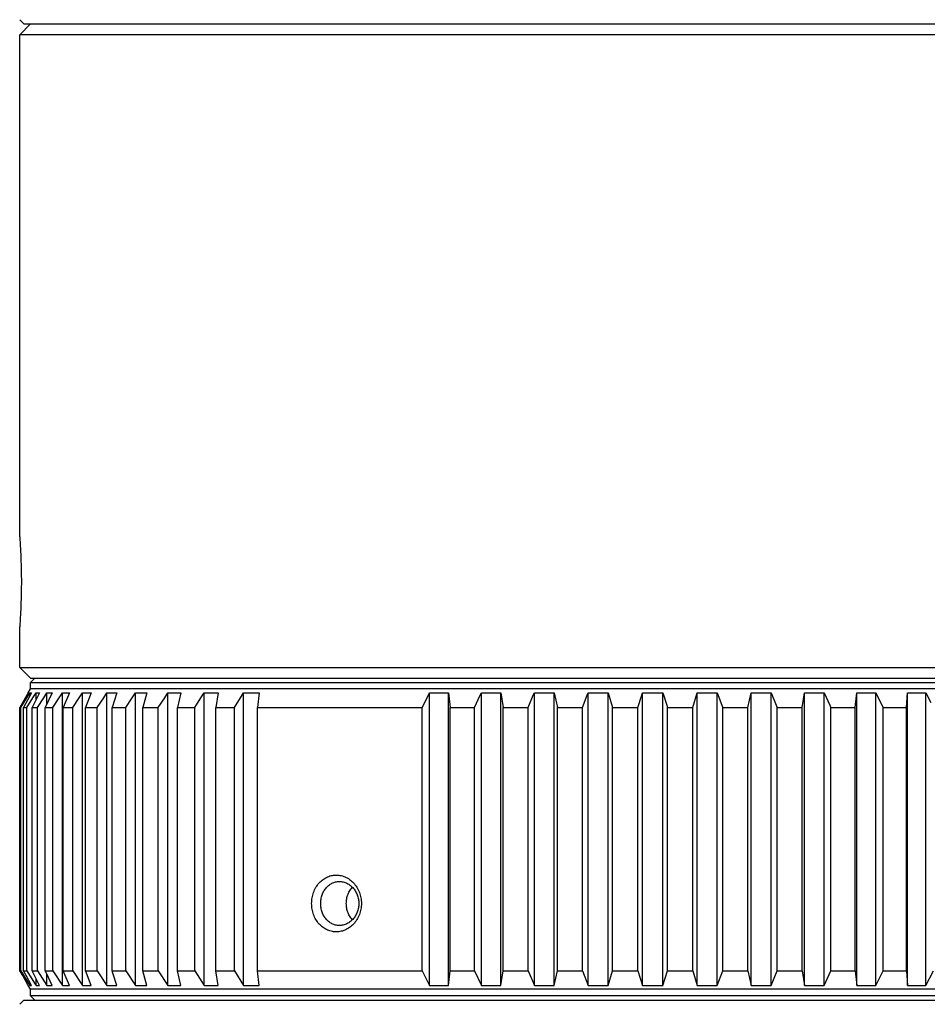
# Model space of a CAD drawing. Header units: millimetres. Extents: x 5 to 90, y 33 to 183.
# Tile 2 of 5: x 5 to 47, y 96 to 142. Entities that reach past the tile are written whole.
import ezdxf

# ---------------------------------------------------------------- set-up
doc = ezdxf.new("R2010")
doc.units = ezdxf.units.MM
doc.header["$LTSCALE"] = 23.1
doc.layers.add('F4007A-JG-000X_PBL1', color=7, linetype='CONTINUOUS')

msp = doc.modelspace()

# ---------------------------------------------------------------- linework, layer by layer
at = {"layer": 'F4007A-JG-000X_PBL1', "color": 0, "linetype": 'Continuous'}
for p, q in [((4.94501, 141.53519), (4.74501, 141.73519)), ((5.24501, 141.53519), (4.74501, 141.03519)), ((4.94501, 141.53519), (63.54501, 141.53519)), ((4.74501, 117.63519), (4.74501, 141.03519)), ((63.74501, 141.03519), (4.74501, 141.03519)), ((4.74501, 117.63519), (4.75403, 117.50723)), ((4.75403, 117.50723), (4.76427, 117.35109)), ((4.76427, 117.35109), (4.77353, 117.19719)), ((4.77353, 117.19719), (4.78011, 117.07865)), ((4.78011, 117.07865), (4.78678, 116.94843)), ((4.78678, 116.94843), (4.79334, 116.80755)), ((4.79334, 116.80755), (4.79957, 116.65721)), ((4.79957, 116.65721), (4.80531, 116.49868)), ((4.80531, 116.49868), (4.81036, 116.333)), ((4.81036, 116.333), (4.81461, 116.1612)), ((4.81461, 116.1612), (4.8179, 115.98473)), ((4.8179, 115.98473), (4.82014, 115.80539)), ((4.82014, 115.80539), (4.82126, 115.62522)), ((4.82013, 115.26493), (4.8179, 115.08557)), ((4.82126, 115.44514), (4.82013, 115.26493)), ((4.82126, 115.62522), (4.82126, 115.44514)), ((4.8146, 114.90909), (4.81036, 114.73731)), ((4.8179, 115.08557), (4.8146, 114.90909)), ((4.79957, 114.41312), (4.79333, 114.26278)), ((4.8053, 114.57165), (4.79957, 114.41312)), ((4.81036, 114.73731), (4.8053, 114.57165)), ((4.77353, 113.87315), (4.76426, 113.71926)), ((4.78011, 113.99169), (4.77353, 113.87315)), ((4.78678, 114.1219), (4.78011, 113.99169)), ((4.79333, 114.26278), (4.78678, 114.1219)), ((4.75403, 113.56314), (4.74501, 113.43519)), ((4.74501, 111.53519), (4.74501, 113.43519)), ((4.76426, 113.71926), (4.75403, 113.56314)), ((4.74501, 111.53519), (63.74501, 111.53519)), ((5.24501, 111.03519), (4.74501, 111.53519)), ((5.44501, 111.03519), (5.24501, 110.83519)), ((5.24501, 111.03519), (63.24501, 111.03519)), ((5.24501, 110.53519), (5.24501, 110.83519)), ((5.24501, 110.83519), (63.24501, 110.83519)), ((5.14501, 110.35543), (4.75321, 109.66916)), ((5.29663, 110.35543), (4.92603, 109.66916)), ((5.07907, 110.12847), (5.21487, 110.35543)), ((5.14501, 110.36198), (5.24501, 110.53519)), ((5.14501, 110.36198), (5.14501, 110.35543)), ((5.21487, 110.20426), (5.21487, 110.35543)), ((63.24501, 110.53519), (5.24501, 110.53519)), ((5.66856, 110.35543), (5.32199, 109.66916)), ((5.36486, 110.12847), (5.50566, 110.35543)), ((5.50566, 110.0332), (5.50566, 110.35543)), ((5.87045, 110.12847), (6.01517, 110.35543)), ((6.25797, 110.35543), (5.93807, 109.66916)), ((6.01517, 109.83481), (6.01517, 110.35543)), ((6.59198, 110.12847), (6.73953, 110.35543)), ((6.73953, 96.71494), (6.73953, 110.35543)), ((7.06039, 110.35543), (6.76958, 109.66916)), ((7.52396, 110.12847), (7.67322, 110.35543)), ((7.67322, 96.71494), (7.67322, 110.35543)), ((8.06969, 110.35543), (7.81019, 109.66916)), ((8.65931, 110.12847), (8.80914, 110.35543)), ((8.80914, 96.71494), (8.80914, 110.35543)), ((9.2782, 110.35543), (9.052, 109.66916)), ((9.98939, 110.12847), (10.13865, 110.35543)), ((10.13865, 96.71494), (10.13865, 110.35543)), ((10.67673, 110.35543), (10.48553, 109.66916)), ((11.50406, 110.12847), (11.65161, 110.35543)), ((11.65161, 96.71494), (11.65161, 110.35543)), ((12.25463, 110.35543), (12.09989, 109.66916)), ((13.19181, 110.12847), (13.33653, 110.35543)), ((13.33653, 96.71494), (13.33653, 110.35543)), ((13.99988, 110.35543), (13.88279, 109.66916)), ((15.03978, 110.12847), (15.18057, 110.35543)), ((15.18057, 96.71494), (15.18057, 110.35543)), ((15.89921, 110.35543), (15.82065, 109.66916)), ((23.73668, 110.12847), (23.85146, 110.35543)), ((23.85146, 96.71494), (23.85146, 110.35543)), ((24.733, 110.35543), (24.81156, 109.66916)), ((24.733, 96.71494), (24.733, 110.35543)), ((26.2603, 96.71494), (26.2603, 110.35543)), ((27.16646, 110.35543), (27.28355, 109.66916)), ((27.16646, 96.71494), (27.16646, 110.35543)), ((28.72992, 96.71494), (28.72992, 110.35543)), ((29.65379, 96.71494), (29.65379, 110.35543)), ((29.65379, 110.35543), (29.80852, 109.66916)), ((31.24151, 96.71494), (31.24151, 110.35543)), ((32.17606, 96.71494), (32.17606, 110.35543)), ((32.17606, 110.35543), (32.36726, 109.66916)), ((33.77595, 96.71494), (33.77595, 110.35543)), ((34.71407, 96.71494), (34.71407, 110.35543)), ((36.12277, 109.66916), (36.31397, 110.35543)), ((36.31397, 96.71494), (36.31397, 110.35543)), ((37.24852, 96.71494), (37.24852, 110.35543)), ((38.68151, 109.66916), (38.83624, 110.35543)), ((38.83624, 96.71494), (38.83624, 110.35543)), ((39.76011, 96.71494), (39.76011, 110.35543)), ((41.20648, 109.66916), (41.32357, 110.35543)), ((41.32357, 96.71494), (41.32357, 110.35543)), ((42.22972, 96.71494), (42.22972, 110.35543)), ((43.67847, 109.66916), (43.75703, 110.35543)), ((43.75703, 96.71494), (43.75703, 110.35543)), ((44.63857, 96.71494), (44.63857, 110.35543)), ((44.63857, 110.35543), (44.86887, 109.89972)), ((46.07866, 109.66916), (46.11809, 110.35543)), ((46.11809, 96.71494), (46.11809, 110.35543)), ((46.96832, 96.71494), (46.96832, 110.35543)), ((46.96832, 110.35543), (47.21458, 109.89972)), ((4.80484, 109.66916), (5.07907, 110.12847)), ((5.08052, 109.66916), (5.36486, 110.12847)), ((5.57817, 109.66916), (5.87045, 110.12847)), ((6.29399, 109.66916), (6.59198, 110.12847)), ((7.22253, 109.66916), (7.52396, 110.12847)), ((8.35673, 109.66916), (8.65931, 110.12847)), ((9.68795, 109.66916), (9.98939, 110.12847)), ((11.20607, 109.66916), (11.50406, 110.12847)), ((12.89953, 109.66916), (13.19181, 110.12847)), ((14.75544, 109.66916), (15.03978, 110.12847)), ((23.50488, 109.66916), (23.73668, 110.12847)), ((44.86887, 109.89972), (44.98514, 109.66916)), ((4.75321, 97.40121), (4.75321, 109.66916)), ((4.75321, 109.66916), (4.80484, 109.66916)), ((4.80484, 97.40121), (4.80484, 109.66916)), ((4.92603, 97.40121), (4.92603, 109.66916)), ((4.92603, 109.66916), (5.08052, 109.66916)), ((5.08052, 97.40121), (5.08052, 109.66916)), ((5.32199, 97.40121), (5.32199, 109.66916)), ((5.32199, 109.66916), (5.57817, 109.66916)), ((5.57817, 97.40121), (5.57817, 109.66916)), ((5.93807, 97.40121), (5.93807, 109.66916)), ((5.93807, 109.66916), (6.29399, 109.66916)), ((6.29399, 97.40121), (6.29399, 109.66916)), ((6.76958, 97.40121), (6.76958, 109.66916)), ((6.76958, 109.66916), (7.22253, 109.66916)), ((7.22253, 97.40121), (7.22253, 109.66916)), ((7.81019, 97.40121), (7.81019, 109.66916)), ((7.81019, 109.66916), (8.35673, 109.66916)), ((8.35673, 97.40121), (8.35673, 109.66916)), ((9.052, 97.40121), (9.052, 109.66916)), ((9.052, 109.66916), (9.68795, 109.66916)), ((9.68795, 97.40121), (9.68795, 109.66916)), ((10.48553, 97.40121), (10.48553, 109.66916)), ((10.48553, 109.66916), (11.20607, 109.66916)), ((11.20607, 97.40121), (11.20607, 109.66916)), ((12.09989, 97.40121), (12.09989, 109.66916)), ((12.09989, 109.66916), (12.89953, 109.66916)), ((12.89953, 97.40121), (12.89953, 109.66916)), ((13.88279, 97.40121), (13.88279, 109.66916)), ((13.88279, 109.66916), (14.75544, 109.66916)), ((14.75544, 97.40121), (14.75544, 109.66916)), ((15.82065, 97.40121), (15.82065, 109.66916)), ((15.82065, 109.66916), (23.50488, 109.66916)), ((23.50488, 97.40121), (23.50488, 109.66916)), ((24.81156, 97.40121), (24.81156, 109.66916)), ((24.81156, 109.66916), (25.94039, 109.66916)), ((25.94039, 97.40121), (25.94039, 109.66916)), ((27.28355, 97.40121), (27.28355, 109.66916)), ((27.28355, 109.66916), (28.43911, 109.66916)), ((28.43911, 97.40121), (28.43911, 109.66916)), ((29.80852, 97.40121), (29.80852, 109.66916)), ((29.80852, 109.66916), (30.98201, 109.66916)), ((30.98201, 97.40121), (30.98201, 109.66916)), ((32.36726, 97.40121), (32.36726, 109.66916)), ((32.36726, 109.66916), (33.54974, 109.66916)), ((33.54974, 97.40121), (33.54974, 109.66916)), ((34.94028, 97.40121), (34.94028, 109.66916)), ((34.94028, 109.66916), (36.12277, 109.66916)), ((36.12277, 97.40121), (36.12277, 109.66916)), ((37.50802, 97.40121), (37.50802, 109.66916)), ((37.50802, 109.66916), (38.68151, 109.66916)), ((38.68151, 97.40121), (38.68151, 109.66916)), ((40.05092, 109.66916), (41.20648, 109.66916)), ((40.05092, 97.40121), (40.05092, 109.66916)), ((41.20648, 97.40121), (41.20648, 109.66916)), ((42.54963, 109.66916), (43.67847, 109.66916)), ((42.54963, 97.40121), (42.54963, 109.66916)), ((43.67847, 97.40121), (43.67847, 109.66916)), ((44.98514, 109.66916), (46.07866, 109.66916)), ((44.98514, 97.40121), (44.98514, 109.66916)), ((46.07866, 97.40121), (46.07866, 109.66916)), ((4.75321, 97.40121), (4.80484, 97.40121)), ((4.88466, 97.17066), (4.75321, 97.40121)), ((4.80484, 97.40121), (5.21487, 96.71494)), ((4.92603, 97.40121), (5.08052, 97.40121)), ((5.05036, 97.17066), (4.92603, 97.40121)), ((5.08052, 97.40121), (5.43537, 96.8282)), ((5.32199, 97.40121), (5.57817, 97.40121)), ((5.43826, 97.17066), (5.32199, 97.40121)), ((5.57817, 97.40121), (6.01517, 96.71494)), ((5.93807, 97.40121), (6.29399, 97.40121)), ((6.29399, 97.40121), (6.73953, 96.71494)), ((6.76958, 97.40121), (7.22253, 97.40121)), ((7.22253, 97.40121), (7.67322, 96.71494)), ((7.81019, 97.40121), (8.35673, 97.40121)), ((8.35673, 97.40121), (8.80914, 96.71494)), ((9.052, 97.40121), (9.68795, 97.40121)), ((9.68795, 97.40121), (10.13865, 96.71494)), ((10.67673, 96.71494), (10.48553, 97.40121)), ((10.48553, 97.40121), (11.20607, 97.40121)), ((11.20607, 97.40121), (11.65161, 96.71494)), ((12.25463, 96.71494), (12.09989, 97.40121)), ((12.09989, 97.40121), (12.89953, 97.40121)), ((12.89953, 97.40121), (13.33653, 96.71494)), ((13.99988, 96.71494), (13.88279, 97.40121)), ((13.88279, 97.40121), (14.75544, 97.40121)), ((14.75544, 97.40121), (15.18057, 96.71494)), ((15.89921, 96.71494), (15.82065, 97.40121)), ((15.82065, 97.40121), (23.50488, 97.40121)), ((23.50488, 97.40121), (23.85146, 96.71494)), ((24.733, 96.71494), (24.81156, 97.40121)), ((24.81156, 97.40121), (25.94039, 97.40121)), ((25.94039, 97.40121), (26.2603, 96.71494)), ((27.16646, 96.71494), (27.28355, 97.40121)), ((27.28355, 97.40121), (28.43911, 97.40121)), ((28.43911, 97.40121), (28.72992, 96.71494)), ((29.65379, 96.71494), (29.80852, 97.40121)), ((29.80852, 97.40121), (30.98201, 97.40121)), ((30.98201, 97.40121), (31.24151, 96.71494)), ((32.17606, 96.71494), (32.36726, 97.40121)), ((32.36726, 97.40121), (33.54974, 97.40121)), ((33.54974, 97.40121), (33.77595, 96.71494)), ((34.71407, 96.71494), (34.94028, 97.40121)), ((34.94028, 97.40121), (36.12277, 97.40121)), ((36.12277, 97.40121), (36.31397, 96.71494)), ((37.24852, 96.71494), (37.50802, 97.40121)), ((37.50802, 97.40121), (38.68151, 97.40121)), ((38.68151, 97.40121), (38.83624, 96.71494)), ((39.76011, 96.71494), (40.05092, 97.40121)), ((40.05092, 97.40121), (41.20648, 97.40121)), ((41.20648, 97.40121), (41.32357, 96.71494)), ((42.22972, 96.71494), (42.54963, 97.40121)), ((42.54963, 97.40121), (43.67847, 97.40121)), ((43.67847, 97.40121), (43.75703, 96.71494)), ((44.63857, 96.71494), (44.98514, 97.40121)), ((44.98514, 97.40121), (46.07866, 97.40121)), ((46.07866, 97.40121), (46.11809, 96.71494)), ((46.96832, 96.71494), (47.33892, 97.40121)), ((5.14501, 96.71494), (4.88466, 97.17066)), ((5.29663, 96.71494), (5.05036, 97.17066)), ((5.21487, 96.71494), (5.21487, 96.86611)), ((5.66856, 96.71494), (5.43826, 97.17066)), ((5.50566, 96.71494), (5.50566, 97.03717)), ((6.01517, 96.71494), (6.01517, 97.23556)), ((5.14501, 96.70839), (5.14501, 96.71494)), ((5.24501, 96.53519), (5.14501, 96.70839)), ((5.24501, 96.23519), (5.24501, 96.53519)), ((63.24501, 96.53519), (5.24501, 96.53519)), ((5.43537, 96.8282), (5.50566, 96.71494)), ((4.94501, 96.03519), (4.74501, 95.83519)), ((4.94501, 96.03519), (63.54501, 96.03519)), ((63.24501, 96.23519), (5.24501, 96.23519)), ((5.44501, 96.03519), (5.24501, 96.23519))]:
    msp.add_line(p, q, dxfattribs=at)
for points in [[(5.21487, 110.35543), (5.2285, 110.35907), (5.24212, 110.36125), (5.25575, 110.36198), (5.26937, 110.36125), (5.283, 110.35907), (5.29663, 110.35543)], [(5.50566, 110.35543), (5.53281, 110.35907), (5.55996, 110.36125), (5.58711, 110.36198), (5.61425, 110.36125), (5.6414, 110.35907), (5.66856, 110.35543)], [(6.01517, 110.35543), (6.05564, 110.35907), (6.09611, 110.36125), (6.13657, 110.36198), (6.17703, 110.36125), (6.2175, 110.35907), (6.25797, 110.35543)], [(6.73953, 110.35543), (6.79301, 110.35907), (6.84649, 110.36125), (6.89996, 110.36198), (6.95343, 110.36125), (7.0069, 110.35907), (7.06039, 110.35543)], [(7.67322, 110.35543), (7.73931, 110.35907), (7.80539, 110.36125), (7.87146, 110.36198), (7.93752, 110.36125), (8.0036, 110.35907), (8.06969, 110.35543)], [(8.80914, 110.35543), (8.88733, 110.35907), (8.96551, 110.36125), (9.04367, 110.36198), (9.12184, 110.36125), (9.20002, 110.35907), (9.2782, 110.35543)], [(10.13865, 110.35543), (10.22834, 110.35907), (10.31802, 110.36125), (10.40769, 110.36198), (10.49735, 110.36125), (10.58704, 110.35907), (10.67673, 110.35543)], [(11.65161, 110.35543), (11.75213, 110.35907), (11.85264, 110.36125), (11.95312, 110.36198), (12.0536, 110.36125), (12.15411, 110.35907), (12.25463, 110.35543)], [(13.33653, 110.35543), (13.44711, 110.35907), (13.55767, 110.36125), (13.66821, 110.36198), (13.77875, 110.36125), (13.88931, 110.35907), (13.99988, 110.35543)], [(15.18057, 110.35543), (15.30037, 110.35907), (15.42014, 110.36125), (15.53989, 110.36198), (15.65965, 110.36125), (15.77942, 110.35907), (15.89921, 110.35543)], [(23.85146, 110.35543), (23.9984, 110.35907), (24.14533, 110.36125), (24.29223, 110.36198), (24.43913, 110.36125), (24.58605, 110.35907), (24.733, 110.35543)], [(25.94039, 109.66916), (26.20742, 110.24218), (26.2603, 110.35543)], [(26.2603, 110.35543), (26.41135, 110.35907), (26.56238, 110.36125), (26.71338, 110.36198), (26.86438, 110.36125), (27.01541, 110.35907), (27.16646, 110.35543)], [(28.43911, 109.66916), (28.68184, 110.24218), (28.72992, 110.35543)], [(28.72992, 110.35543), (28.88392, 110.35907), (29.0379, 110.36125), (29.19185, 110.36198), (29.3458, 110.36125), (29.49978, 110.35907), (29.65379, 110.35543)], [(30.98201, 109.66916), (31.19861, 110.24218), (31.24151, 110.35543)], [(31.24151, 110.35543), (31.39729, 110.35907), (31.55305, 110.36125), (31.70878, 110.36198), (31.86451, 110.36125), (32.02027, 110.35907), (32.17606, 110.35543)], [(33.54974, 109.66916), (33.73856, 110.24218), (33.77595, 110.35543)], [(33.77595, 110.35543), (33.93233, 110.35907), (34.08869, 110.36125), (34.24501, 110.36198), (34.40134, 110.36125), (34.5577, 110.35907), (34.71407, 110.35543)], [(34.71407, 110.35543), (34.90228, 109.78466), (34.94028, 109.66916)], [(36.31397, 110.35543), (36.46975, 110.35907), (36.62551, 110.36125), (36.78125, 110.36198), (36.93698, 110.36125), (37.09274, 110.35907), (37.24852, 110.35543)], [(37.24852, 110.35543), (37.46442, 109.78466), (37.50802, 109.66916)], [(38.83624, 110.35543), (38.99024, 110.35907), (39.14422, 110.36125), (39.29818, 110.36198), (39.45213, 110.36125), (39.60611, 110.35907), (39.76011, 110.35543)], [(39.76011, 110.35543), (40.00206, 109.78466), (40.05092, 109.66916)], [(41.32357, 110.35543), (41.47462, 110.35907), (41.62565, 110.36125), (41.77665, 110.36198), (41.92765, 110.36125), (42.07868, 110.35907), (42.22972, 110.35543)], [(42.22972, 110.35543), (42.49588, 109.78466), (42.54963, 109.66916)], [(43.75703, 110.35543), (43.90397, 110.35907), (44.0509, 110.36125), (44.1978, 110.36198), (44.3447, 110.36125), (44.49163, 110.35907), (44.63857, 110.35543)], [(46.11809, 110.35543), (46.25982, 110.35907), (46.40153, 110.36125), (46.54321, 110.36198), (46.68488, 110.36125), (46.82659, 110.35907), (46.96832, 110.35543)], [(19.49501, 99.21019), (19.43591, 99.21191), (19.37717, 99.21707), (19.31869, 99.22567), (19.26075, 99.23767), (19.20356, 99.25303), (19.14723, 99.27171), (19.09191, 99.29366), (19.03773, 99.3188), (18.98481, 99.34709), (18.93327, 99.37843), (18.88326, 99.41276), (18.83489, 99.44996), (18.78829, 99.48995), (18.74357, 99.53261), (18.70084, 99.57782), (18.66019, 99.62546), (18.62174, 99.67541), (18.58556, 99.72752), (18.55173, 99.78167), (18.52034, 99.8377), (18.49145, 99.89548), (18.46513, 99.95485), (18.44143, 100.01567), (18.42039, 100.07777), (18.40208, 100.14101), (18.38651, 100.20522), (18.37374, 100.27023), (18.36378, 100.3359), (18.35665, 100.40206), (18.35236, 100.46854), (18.35094, 100.53519), (18.35236, 100.60184), (18.35665, 100.66832), (18.36378, 100.73448), (18.37374, 100.80015), (18.38652, 100.86517), (18.40208, 100.92937), (18.42039, 100.99261), (18.44143, 101.05471), (18.46513, 101.11553), (18.49146, 101.1749), (18.52035, 101.23268), (18.55174, 101.28871), (18.58556, 101.34286), (18.62175, 101.39497), (18.6602, 101.44492), (18.70084, 101.49256), (18.74357, 101.53777), (18.7883, 101.58043), (18.8349, 101.62042), (18.88327, 101.65762), (18.93329, 101.69195), (18.98482, 101.72329), (19.03774, 101.75158), (19.09193, 101.77672), (19.14725, 101.79867), (19.20358, 101.81734), (19.26078, 101.83271), (19.31871, 101.84471), (19.37718, 101.8533), (19.43592, 101.85846), (19.49501, 101.86019)], [(19.64501, 99.51019), (19.59979, 99.51152), (19.55475, 99.51552), (19.51002, 99.52217), (19.46572, 99.53146), (19.42201, 99.54335), (19.37897, 99.5578), (19.33672, 99.57478), (19.29535, 99.59423), (19.25496, 99.61611), (19.21565, 99.64036), (19.1775, 99.66692), (19.14063, 99.6957), (19.10511, 99.72664), (19.07104, 99.75964), (19.0385, 99.79461), (19.00755, 99.83147), (18.97828, 99.87011), (18.95074, 99.91042), (18.92501, 99.95231), (18.90113, 99.99565), (18.87917, 100.04035), (18.85915, 100.08628), (18.84113, 100.13332), (18.82515, 100.18136), (18.81123, 100.23028), (18.79941, 100.27995), (18.7897, 100.33024), (18.78213, 100.38104), (18.77671, 100.43222), (18.77346, 100.48365), (18.77238, 100.5352), (18.77346, 100.58675), (18.77672, 100.63818), (18.78213, 100.68936), (18.7897, 100.74016), (18.79941, 100.79045), (18.81124, 100.84012), (18.82516, 100.88904), (18.84114, 100.93708), (18.85916, 100.98412), (18.87918, 101.03005), (18.90115, 101.07474), (18.92503, 101.11809), (18.95076, 101.15997), (18.97829, 101.20029), (19.00757, 101.23892), (19.03851, 101.27578), (19.07106, 101.31075), (19.10513, 101.34375), (19.14065, 101.37468), (19.17752, 101.40347), (19.21567, 101.43002), (19.25498, 101.45427), (19.29538, 101.47615), (19.33674, 101.49561), (19.37899, 101.51258), (19.42203, 101.52703), (19.46575, 101.53892), (19.51005, 101.54821), (19.55478, 101.55486), (19.5998, 101.55885), (19.64501, 101.56019)], [(19.49501, 101.86019), (19.55339, 101.85853), (19.6118, 101.85346), (19.67037, 101.84499), (19.72875, 101.83312), (19.78672, 101.81783), (19.84408, 101.79919), (19.90059, 101.77723), (19.95609, 101.75205), (20.01034, 101.72375), (20.06324, 101.69241), (20.11463, 101.65812), (20.16443, 101.62097), (20.21252, 101.58103), (20.25879, 101.5384), (20.30312, 101.49318), (20.34538, 101.44552), (20.38544, 101.39553), (20.4232, 101.34338), (20.45854, 101.2892), (20.49139, 101.23314), (20.52166, 101.17533), (20.54928, 101.11593), (20.57417, 101.05508), (20.59629, 100.99293), (20.61557, 100.92964), (20.63196, 100.86538), (20.64542, 100.80031), (20.65593, 100.73459), (20.66345, 100.66837), (20.66797, 100.60183), (20.66948, 100.53513), (20.66797, 100.46843), (20.66344, 100.40189), (20.65592, 100.33568), (20.64541, 100.26996), (20.63194, 100.20488), (20.61554, 100.14063), (20.59626, 100.07734), (20.57413, 100.0152), (20.54923, 99.95434), (20.52161, 99.89494), (20.49134, 99.83714), (20.45848, 99.78108), (20.42314, 99.7269), (20.38537, 99.67475), (20.34531, 99.62477), (20.30305, 99.57711), (20.25871, 99.5319), (20.21244, 99.48928), (20.16435, 99.44934), (20.11455, 99.41219), (20.06315, 99.37791), (20.01024, 99.34657), (19.95598, 99.31827), (19.90048, 99.2931), (19.84396, 99.27114), (19.78661, 99.25251), (19.72865, 99.23723), (19.67029, 99.22537), (19.61175, 99.21691), (19.55336, 99.21185), (19.49501, 99.21019)], [(19.64501, 101.56019), (19.6897, 101.55889), (19.73453, 101.55498), (19.77943, 101.54843), (19.82419, 101.53923), (19.86865, 101.52741), (19.91266, 101.51298), (19.95604, 101.49599), (19.99865, 101.47651), (20.04032, 101.45462), (20.08097, 101.43037), (20.12047, 101.40384), (20.15875, 101.3751), (20.19574, 101.3442), (20.23134, 101.31123), (20.26545, 101.27625), (20.29798, 101.23937), (20.32883, 101.20071), (20.3579, 101.16036), (20.38513, 101.11845), (20.41043, 101.07508), (20.43376, 101.03037), (20.45504, 100.98441), (20.47424, 100.93734), (20.49129, 100.88926), (20.50615, 100.84031), (20.51879, 100.7906), (20.52918, 100.74026), (20.53728, 100.68942), (20.54308, 100.6382), (20.54657, 100.58673), (20.54773, 100.53513), (20.54656, 100.48354), (20.54307, 100.43207), (20.53727, 100.38085), (20.52916, 100.33001), (20.51877, 100.27967), (20.50612, 100.22996), (20.49126, 100.18101), (20.4742, 100.13294), (20.455, 100.08587), (20.43371, 100.03991), (20.41038, 99.9952), (20.38507, 99.95183), (20.35784, 99.90993), (20.32876, 99.86958), (20.29792, 99.83092), (20.26538, 99.79405), (20.23127, 99.75908), (20.19567, 99.72611), (20.15868, 99.69521), (20.12039, 99.66648), (20.08089, 99.63995), (20.04023, 99.61571), (19.99855, 99.59381), (19.95594, 99.57434), (19.91255, 99.55736), (19.86855, 99.54294), (19.8241, 99.53112), (19.77935, 99.52193), (19.73448, 99.51539), (19.68967, 99.51148), (19.64501, 99.51019)], [(20.25067, 99.77897), (20.23922, 99.79102), (20.20572, 99.83031), (20.17412, 99.87167), (20.14453, 99.91492), (20.117, 99.95998), (20.09157, 100.0068), (20.06835, 100.05517), (20.04743, 100.10487), (20.02883, 100.15583), (20.01259, 100.20797), (19.99877, 100.26108), (19.98743, 100.3149), (19.97858, 100.36936), (19.97223, 100.4244), (19.96841, 100.47976), (19.96714, 100.53519), (19.96841, 100.59062), (19.97223, 100.64598), (19.97858, 100.70101), (19.98743, 100.75547), (19.99877, 100.80929), (20.01259, 100.8624), (20.02883, 100.91455), (20.04743, 100.9655), (20.06835, 101.0152), (20.09157, 101.06357), (20.117, 101.11039), (20.14453, 101.15546), (20.17412, 101.19871), (20.20572, 101.24007), (20.23922, 101.27935), (20.25067, 101.2914)], [(6.25797, 96.71494), (5.99182, 97.28571), (5.93807, 97.40121)], [(7.06039, 96.71494), (6.81844, 97.28571), (6.76958, 97.40121)], [(8.06969, 96.71494), (7.85379, 97.28571), (7.81019, 97.40121)], [(9.2782, 96.71494), (9.09, 97.28571), (9.052, 97.40121)], [(5.21487, 96.71494), (5.2285, 96.7113), (5.24212, 96.70912), (5.25575, 96.70839), (5.26937, 96.70912), (5.283, 96.7113), (5.29663, 96.71494)], [(5.50566, 96.71494), (5.53281, 96.7113), (5.55996, 96.70912), (5.58711, 96.70839), (5.61425, 96.70912), (5.6414, 96.7113), (5.66856, 96.71494)], [(6.01517, 96.71494), (6.05564, 96.7113), (6.09611, 96.70912), (6.13657, 96.70839), (6.17703, 96.70912), (6.2175, 96.7113), (6.25797, 96.71494)], [(6.73953, 96.71494), (6.79301, 96.7113), (6.84649, 96.70912), (6.89996, 96.70839), (6.95343, 96.70912), (7.0069, 96.7113), (7.06039, 96.71494)], [(7.67322, 96.71494), (7.73931, 96.7113), (7.80539, 96.70912), (7.87146, 96.70839), (7.93752, 96.70912), (8.0036, 96.7113), (8.06969, 96.71494)], [(8.80914, 96.71494), (8.88733, 96.7113), (8.96551, 96.70912), (9.04367, 96.70839), (9.12184, 96.70912), (9.20002, 96.7113), (9.2782, 96.71494)], [(10.13865, 96.71494), (10.22834, 96.7113), (10.31802, 96.70912), (10.40769, 96.70839), (10.49735, 96.70912), (10.58704, 96.7113), (10.67673, 96.71494)], [(11.65161, 96.71494), (11.75213, 96.7113), (11.85264, 96.70912), (11.95312, 96.70839), (12.0536, 96.70912), (12.15411, 96.7113), (12.25463, 96.71494)], [(13.33653, 96.71494), (13.44711, 96.7113), (13.55767, 96.70912), (13.66821, 96.70839), (13.77875, 96.70912), (13.88931, 96.7113), (13.99988, 96.71494)], [(15.18057, 96.71494), (15.30037, 96.7113), (15.42014, 96.70912), (15.53989, 96.70839), (15.65965, 96.70912), (15.77942, 96.7113), (15.89921, 96.71494)], [(23.85146, 96.71494), (23.9984, 96.7113), (24.14533, 96.70912), (24.29223, 96.70839), (24.43913, 96.70912), (24.58605, 96.7113), (24.733, 96.71494)], [(26.2603, 96.71494), (26.41135, 96.7113), (26.56238, 96.70912), (26.71338, 96.70839), (26.86438, 96.70912), (27.01541, 96.7113), (27.16646, 96.71494)], [(28.72992, 96.71494), (28.88392, 96.7113), (29.0379, 96.70912), (29.19185, 96.70839), (29.3458, 96.70912), (29.49978, 96.7113), (29.65379, 96.71494)], [(31.24151, 96.71494), (31.39729, 96.7113), (31.55305, 96.70912), (31.70878, 96.70839), (31.86451, 96.70912), (32.02027, 96.7113), (32.17606, 96.71494)], [(33.77595, 96.71494), (33.93233, 96.7113), (34.08869, 96.70912), (34.24501, 96.70839), (34.40134, 96.70912), (34.5577, 96.7113), (34.71407, 96.71494)], [(36.31397, 96.71494), (36.46975, 96.7113), (36.62551, 96.70912), (36.78125, 96.70839), (36.93698, 96.70912), (37.09274, 96.7113), (37.24852, 96.71494)], [(38.83624, 96.71494), (38.99024, 96.7113), (39.14422, 96.70912), (39.29818, 96.70839), (39.45213, 96.70912), (39.60611, 96.7113), (39.76011, 96.71494)], [(41.32357, 96.71494), (41.47462, 96.7113), (41.62565, 96.70912), (41.77665, 96.70839), (41.92765, 96.70912), (42.07868, 96.7113), (42.22972, 96.71494)], [(43.75703, 96.71494), (43.90397, 96.7113), (44.0509, 96.70912), (44.1978, 96.70839), (44.3447, 96.70912), (44.49163, 96.7113), (44.63857, 96.71494)], [(46.11809, 96.71494), (46.25982, 96.7113), (46.40153, 96.70912), (46.54321, 96.70839), (46.68488, 96.70912), (46.82659, 96.7113), (46.96832, 96.71494)]]:
    msp.add_lwpolyline(points, dxfattribs=at)

doc.saveas('drawing.dxf')
